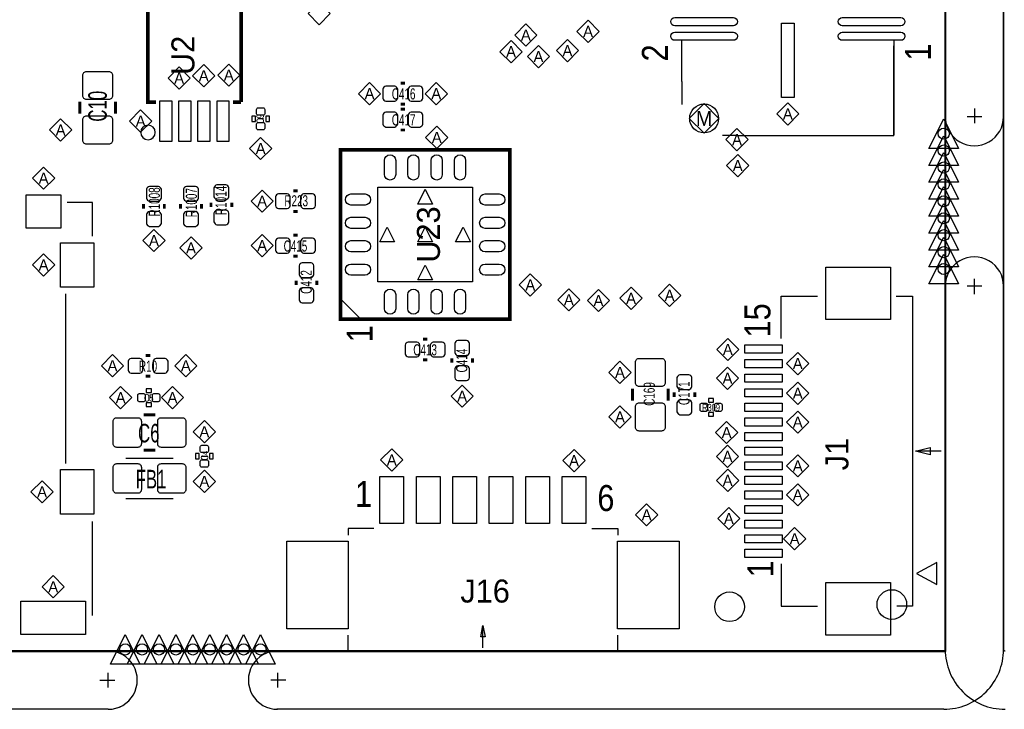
# Model space of a CAD drawing. Extents: x -16 to 404, y -20 to 277.
# Tile 3 of 10: x 25 to 59, y 10 to 34. Entities that reach past the tile are written whole.
import ezdxf
from ezdxf.enums import TextEntityAlignment as Align

# ---------------------------------------------------------------- set-up
doc = ezdxf.new("R2010")
doc.units = 0
for name, color, linetype in [('BG_OUTLINE', 5, 'CONTINUOUS'), ('BG_PANEL', 143, 'CONTINUOUS'), ('MA_NCLEGEND-1-4', 254, 'CONTINUOUS'), ('PG_SILKSCREEN_TOP', 211, 'CONTINUOUS'), ('PIN_BOTTOM', 153, 'CONTINUOUS'), ('PIN_TOP', 5, 'CONTINUOUS'), ('RD_ASSEMBLY_TOP', 80, 'CONTINUOUS')]:
    doc.layers.add(name, color=color, linetype=linetype)

# ---------------------------------------------------------------- blocks, each defined once
blk = doc.blocks.new('FIGURE_DIAMOND')
blk.add_lwpolyline([(-0.5, 0), (0, 0.5), (0.5, 0), (0, -0.5)], close=True)
blk = doc.blocks.new('FIGURE_TRI')
blk.add_lwpolyline([(-0.5, -0.5), (0, 0.5), (0.5, -0.5)], close=True)

msp = doc.modelspace()

# ---------------------------------------------------------------- linework, layer by layer
at = {"layer": 'BG_OUTLINE'}
msp.add_lwpolyline([(11.999976, 56.950102, -0.413524), (12.050014, 56.999886), (55.479188, 56.999886, -0.198561), (55.514494, 56.985408), (56.985408, 55.514494, -0.198561), (56.999886, 55.479188), (56.999886, 12.050014, -0.413524), (56.950102, 11.999976), (12.050014, 11.999976, -0.414378), (11.999976, 12.050014)], format="xyb", close=True, dxfattribs=at)
at = {"layer": 'BG_PANEL'}
for points in [[(12.022328, 11.98118), (57.021476, 11.98118), (57.021476, 55.479188), (55.517542, 56.983122), (12.022328, 56.983122), (12.022328, 11.98118)], [(57.00014, 12.050014), (57.00014, 56.950102)], [(59.000136, 12.050014), (59.000136, 56.950102)], [(57.00014, 55.479188), (57.00014, 12.050014)], [(59.000136, 55.479442), (59.000136, 12.050014)], [(58.000138, 30.58414), (58.000138, 30.07614)], [(58.000138, 30.58414), (58.000138, 30.07614)], [(57.749948, 30.305248), (58.250074, 30.305248)], [(57.749948, 30.305248), (58.250074, 30.305248)], [(58.000067, 24.21825), (58.000067, 24.72625)], [(58.000138, 24.243538), (58.000138, 24.751538)], [(58.000138, 24.243538), (58.000138, 24.751538)], [(58.250257, 24.497396), (57.750131, 24.497396)], [(56.950102, 11.999976), (12.050014, 11.999976)], [(28.298902, 10.750042), (28.298902, 11.249914)], [(28.299156, 10.750042), (28.299156, 11.249914)], [(34.10712, 11.249914), (34.10712, 10.750042)], [(34.10712, 11.249914), (34.10712, 10.750042)], [(28.02001, 10.999978), (28.52801, 10.999978)], [(28.02001, 10.999978), (28.52801, 10.999978)], [(34.386012, 10.999978), (33.878012, 10.999978)], [(34.386012, 10.999978), (33.878012, 10.999978)], [(28.2956, 10.0076), (12.050014, 9.99998)], [(56.950102, 9.99998), (34.0868, 10.0076)]]:
    msp.add_lwpolyline(points, dxfattribs=at)
for points in [[(57.00014, 30.305248, 1.000048), (59.000136, 30.305248)], [(57.00014, 30.305248, 1.000048), (59.000136, 30.305248)], [(59.000065, 24.497396, 1.000016), (57.000069, 24.497396)], [(28.298902, 9.99998, 1.000098), (28.298902, 11.999976)], [(28.299156, 9.99998, 1.000044), (28.299156, 11.999976)], [(34.10712, 11.999976, 1.00012), (34.10712, 9.99998)], [(34.10712, 11.999976, 1.00002), (34.10712, 9.99998)], [(56.950102, 11.999976, 0.414409), (57.00014, 12.050014)], [(56.950102, 9.99998, 0.414218), (59.000136, 12.050014)], [(57.00014, 12.050014, 0.414216), (59.050174, 9.99998)], [(59.000136, 12.050014, 0.414315), (59.050174, 11.999976)]]:
    msp.add_lwpolyline(points, format="xyb", dxfattribs=at)
at = {"layer": 'PG_SILKSCREEN_TOP'}
for points, const_width in [([(29.907001, 34.000001), (29.657002, 34.000001), (29.657002, 30.800002), (29.937001, 30.800002)], 0.13), ([(32.857001, 30.800002), (32.857001, 34.000001), (32.607001, 34.000001)], 0.13), ([(38.3286, 31.4452), (38.481, 31.4452)], 0.1016), ([(27.3304, 30.4038), (27.3304, 30.8102)], 0.1016), ([(28.5496, 30.4038), (28.5496, 30.8102)], 0.1016), ([(32.577001, 30.800002), (32.857001, 30.800002)], 0.13), ([(38.3286, 30.734), (38.481, 30.734)], 0.1016), ([(38.3286, 30.5562), (38.481, 30.5562)], 0.1016), ([(38.3286, 29.845), (38.481, 29.845)], 0.1016), ([(42.066799, 23.363601), (42.066799, 29.163599), (36.266801, 29.163599), (36.266801, 23.363601), (42.066799, 23.363601)], 0.127), ([(34.6456, 27.7622), (34.798, 27.7622)], 0.1016), ([(29.5148, 27.305), (29.5148, 27.1526)], 0.1016), ([(30.226, 27.305), (30.226, 27.1526)], 0.1016), ([(30.7848, 27.1526), (30.7848, 27.305)], 0.1016), ([(31.496, 27.1526), (31.496, 27.305)], 0.1016), ([(31.8262, 27.3558), (31.8262, 27.2034)], 0.1016), ([(32.5374, 27.3558), (32.5374, 27.2034)], 0.1016), ([(34.6456, 27.051), (34.798, 27.051)], 0.1016), ([(34.798, 26.2382), (34.6456, 26.2382)], 0.1016), ([(34.798, 25.527), (34.6456, 25.527)], 0.1016), ([(34.7472, 24.6888), (34.7472, 24.5364)], 0.1016), ([(35.4584, 24.6888), (35.4584, 24.5364)], 0.1016), ([(39.0906, 22.6822), (39.243, 22.6822)], 0.1016), ([(29.7434, 22.1234), (29.591, 22.1234)], 0.1016), ([(39.0906, 21.971), (39.243, 21.971)], 0.1016), ([(40.0812, 22.0218), (40.0812, 21.8694)], 0.1016), ([(40.7924, 22.0218), (40.7924, 21.8694)], 0.1016), ([(29.7434, 21.4122), (29.591, 21.4122)], 0.1016), ([(46.2788, 20.9804), (46.2788, 20.574)], 0.1016), ([(47.498, 20.9804), (47.498, 20.574)], 0.1016), ([(47.7012, 20.701), (47.7012, 20.8534)], 0.1016), ([(48.4124, 20.701), (48.4124, 20.8534)], 0.1016), ([(29.9212, 20.0914), (29.5148, 20.0914)], 0.1016), ([(29.9212, 18.8722), (29.5148, 18.8722)], 0.1016)]:
    msp.add_lwpolyline(points, dxfattribs=dict(at, const_width=const_width))
for points in [[(47.971202, 31.509716), (47.971202, 32.909002), (47.9806, 32.9184)], [(55.245, 29.6672), (55.245, 32.9184)], [(47.971202, 31.509716), (47.971202, 32.728916)], [(49.825402, 29.655516), (55.235602, 29.655516), (55.235602, 32.728916)], [(47.971202, 31.509716), (47.971202, 30.722316)], [(33.6296, 30.226), (33.4264, 30.226)], [(49.825402, 29.655516), (49.368202, 29.655516)], [(27.7622, 26.2128), (27.7622, 27.3558), (26.8986, 27.3558)], [(26.8478, 18.415), (26.8478, 24.2316)], [(51.378104, 22.70252), (51.378104, 24.15032), (52.622704, 24.15032)], [(55.315104, 24.15032), (55.873904, 24.15032), (55.873904, 13.53312), (55.340504, 13.53312)], [(29.6926, 20.7772), (29.6926, 20.574)], [(56.864504, 18.84172), (55.975504, 18.84172), (56.483504, 18.96872), (56.483504, 18.71472), (55.975504, 18.84172)], [(30.5308, 18.5928), (28.9052, 18.5928)], [(31.496, 18.669), (31.6992, 18.669)], [(28.9052, 17.2212), (30.5308, 17.2212)], [(27.7622, 13.208), (27.7622, 16.4338)], [(37.4142, 16.1925), (36.5252, 16.1925), (36.5252, 15.9639)], [(44.8818, 16.1925), (45.7708, 16.1925), (45.7708, 15.9639)], [(51.378104, 14.98092), (51.378104, 13.53312), (52.622704, 13.53312)], [(56.709818, 14.276832), (56.709818, 15.026894), (56.009794, 14.65199), (56.709818, 14.276832)], [(41.148, 12.1031), (41.148, 12.8651), (41.2242, 12.4841), (41.0718, 12.4841), (41.148, 12.8651)], [(36.5252, 12.0015), (36.5252, 12.5349)], [(45.7708, 12.0015), (45.7708, 12.5349)], [(36.5252, 12.0015), (45.7708, 12.0015)]]:
    msp.add_lwpolyline(points, dxfattribs=at)
for points in [[(33.3502, 30.3149), (33.2232, 30.3149), (33.2232, 30.1371), (33.3502, 30.1371)], [(33.8328, 30.3149), (33.7058, 30.3149), (33.7058, 30.1371), (33.8328, 30.1371)], [(36.966799, 23.363601), (36.266801, 24.063599), (36.266801, 23.363601)], [(29.6037, 20.9804), (29.6037, 20.8534), (29.7815, 20.8534), (29.7815, 20.9804)], [(48.8823, 20.6502), (48.8823, 20.5232), (49.0601, 20.5232), (49.0601, 20.6502)], [(29.6037, 20.4978), (29.6037, 20.3708), (29.7815, 20.3708), (29.7815, 20.4978)], [(48.8823, 20.1676), (48.8823, 20.0406), (49.0601, 20.0406), (49.0601, 20.1676)], [(31.2928, 18.5801), (31.4198, 18.5801), (31.4198, 18.7579), (31.2928, 18.7579)], [(31.7754, 18.5801), (31.9024, 18.5801), (31.9024, 18.7579), (31.7754, 18.7579)]]:
    msp.add_lwpolyline(points, close=True, dxfattribs=at)
msp.add_lwpolyline([(29.917001, 29.760001, 1), (29.417001, 29.760001, 1)], format="xyb", close=True, dxfattribs=at)
at = {"layer": 'PIN_BOTTOM'}
for centre, radius in [((48.733202, 30.239716), 0.4953), ((56.950102, 29.721302), 0.1905), ((56.950102, 29.141166), 0.1905), ((56.950102, 28.561284), 0.1905), ((56.950102, 27.981148), 0.1905), ((56.950102, 27.401266), 0.1905), ((56.950102, 26.82113), 0.1905), ((56.950102, 26.241248), 0.1905), ((56.950102, 25.661112), 0.1905), ((56.950102, 25.08123), 0.1905), ((55.1688, 13.589), 0.508), ((28.883102, 12.050014), 0.1905), ((29.462984, 12.050014), 0.1905), ((30.04312, 12.050014), 0.1905), ((30.623002, 12.050014), 0.1905), ((31.202884, 12.050014), 0.1905), ((31.78302, 12.050014), 0.1905), ((32.362902, 12.050014), 0.1905), ((32.943038, 12.050014), 0.1905), ((33.52292, 12.050014), 0.1905)]:
    msp.add_circle(centre, radius, dxfattribs=at)
at = {"layer": 'PIN_TOP'}
for points in [[(47.730103, 33.696516), (49.736703, 33.696516, -1), (49.736703, 33.417116), (47.730103, 33.417116, -1)], [(53.470101, 33.696516), (55.476701, 33.696516, -1), (55.476701, 33.417116), (53.470101, 33.417116, -1)], [(47.730103, 33.196515), (49.736703, 33.196515, -1), (49.736703, 32.917115), (47.730103, 32.917115, -1)], [(53.470101, 33.196515), (55.476701, 33.196515, -1), (55.476701, 32.917115), (53.470101, 32.917115, -1)], [(27.559, 31.8516), (28.321, 31.8516, -0.414214), (28.448, 31.7246), (28.448, 31.0134, -0.414214), (28.321, 30.8864), (27.559, 30.8864, -0.414214), (27.432, 31.0134), (27.432, 31.7246, -0.414214)], [(37.8206, 30.8356), (38.1254, 30.8356, 0.294587), (38.227, 30.9372), (38.227, 31.242, 0.294587), (38.1254, 31.3436), (37.8206, 31.3436, 0.294587), (37.719, 31.242), (37.719, 30.9372, 0.294587)], [(38.6842, 30.8356), (38.989, 30.8356, 0.294587), (39.0906, 30.9372), (39.0906, 31.242, 0.294587), (38.989, 31.3436), (38.6842, 31.3436, 0.294587), (38.5826, 31.242), (38.5826, 30.9372, 0.294587)], [(33.6169, 30.602936, -0.414214), (33.6677, 30.552136), (33.6677, 30.399736, -0.414214), (33.6169, 30.348936), (33.4391, 30.348936, -0.414214), (33.3883, 30.399736), (33.3883, 30.552136, -0.414214), (33.4391, 30.602936)], [(37.8206, 29.9466), (38.1254, 29.9466, 0.294587), (38.227, 30.0482), (38.227, 30.353, 0.294587), (38.1254, 30.4546), (37.8206, 30.4546, 0.294587), (37.719, 30.353), (37.719, 30.0482, 0.294587)], [(38.6842, 29.9466), (38.989, 29.9466, 0.294587), (39.0906, 30.0482), (39.0906, 30.353, 0.294587), (38.989, 30.4546), (38.6842, 30.4546, 0.294587), (38.5826, 30.353), (38.5826, 30.0482, 0.294587)], [(27.559, 30.3276), (28.321, 30.3276, -0.414214), (28.448, 30.2006), (28.448, 29.4894, -0.414214), (28.321, 29.3624), (27.559, 29.3624, -0.414214), (27.432, 29.4894), (27.432, 30.2006, -0.414214)], [(33.6169, 30.103064, -0.414214), (33.6677, 30.052264), (33.6677, 29.899864, -0.414214), (33.6169, 29.849064), (33.4391, 29.849064, -0.414214), (33.3883, 29.899864), (33.3883, 30.052264, -0.414214), (33.4391, 30.103064)], [(37.7763, 28.3223), (37.7763, 28.8049, -1), (38.1573, 28.8049), (38.1573, 28.3223, -1)], [(38.576301, 28.3223), (38.576301, 28.8049, -1), (38.957301, 28.8049), (38.957301, 28.3223, -1)], [(39.376299, 28.3223), (39.376299, 28.8049, -1), (39.757299, 28.8049), (39.757299, 28.3223, -1)], [(40.1763, 28.3223), (40.1763, 28.8049, -1), (40.5573, 28.8049), (40.5573, 28.3223, -1)], [(29.6164, 27.813), (29.6164, 27.5082, 0.294587), (29.718, 27.4066), (30.0228, 27.4066, 0.294587), (30.1244, 27.5082), (30.1244, 27.813, 0.294587), (30.0228, 27.9146), (29.718, 27.9146, 0.294587)], [(31.3944, 27.5082), (31.3944, 27.813, 0.294587), (31.2928, 27.9146), (30.988, 27.9146, 0.294587), (30.8864, 27.813), (30.8864, 27.5082, 0.294587), (30.988, 27.4066), (31.2928, 27.4066, 0.294587)], [(31.9278, 27.8638), (31.9278, 27.559, 0.294587), (32.0294, 27.4574), (32.3342, 27.4574, 0.294587), (32.4358, 27.559), (32.4358, 27.8638, 0.294587), (32.3342, 27.9654), (32.0294, 27.9654, 0.294587)], [(34.1376, 27.1526), (34.4424, 27.1526, 0.294587), (34.544, 27.2542), (34.544, 27.559, 0.294587), (34.4424, 27.6606), (34.1376, 27.6606, 0.294587), (34.036, 27.559), (34.036, 27.2542, 0.294587)], [(35.0012, 27.1526), (35.306, 27.1526, 0.294587), (35.4076, 27.2542), (35.4076, 27.559, 0.294587), (35.306, 27.6606), (35.0012, 27.6606, 0.294587), (34.8996, 27.559), (34.8996, 27.2542, 0.294587)], [(37.1081, 27.2731), (36.6255, 27.2731, -1), (36.6255, 27.6541), (37.1081, 27.6541, -1)], [(41.7081, 27.2731), (41.2255, 27.2731, -1), (41.2255, 27.6541), (41.7081, 27.6541, -1)], [(29.6164, 26.9494), (29.6164, 26.6446, 0.294587), (29.718, 26.543), (30.0228, 26.543, 0.294587), (30.1244, 26.6446), (30.1244, 26.9494, 0.294587), (30.0228, 27.051), (29.718, 27.051, 0.294587)], [(31.3944, 26.6446), (31.3944, 26.9494, 0.294587), (31.2928, 27.051), (30.988, 27.051, 0.294587), (30.8864, 26.9494), (30.8864, 26.6446, 0.294587), (30.988, 26.543), (31.2928, 26.543, 0.294587)], [(31.9278, 27.0002), (31.9278, 26.6954, 0.294587), (32.0294, 26.5938), (32.3342, 26.5938, 0.294587), (32.4358, 26.6954), (32.4358, 27.0002, 0.294587), (32.3342, 27.1018), (32.0294, 27.1018, 0.294587)], [(37.1081, 26.473099), (36.6255, 26.473099, -1), (36.6255, 26.854099), (37.1081, 26.854099, -1)], [(41.7081, 26.473099), (41.2255, 26.473099, -1), (41.2255, 26.854099), (41.7081, 26.854099, -1)], [(34.4424, 26.1366), (34.1376, 26.1366, 0.294587), (34.036, 26.035), (34.036, 25.7302, 0.294587), (34.1376, 25.6286), (34.4424, 25.6286, 0.294587), (34.544, 25.7302), (34.544, 26.035, 0.294587)], [(35.306, 26.1366), (35.0012, 26.1366, 0.294587), (34.8996, 26.035), (34.8996, 25.7302, 0.294587), (35.0012, 25.6286), (35.306, 25.6286, 0.294587), (35.4076, 25.7302), (35.4076, 26.035, 0.294587)], [(37.1081, 25.673101), (36.6255, 25.673101, -1), (36.6255, 26.054101), (37.1081, 26.054101, -1)], [(41.7081, 25.673101), (41.2255, 25.673101, -1), (41.2255, 26.054101), (41.7081, 26.054101, -1)], [(34.8488, 25.1968), (34.8488, 24.892, 0.294587), (34.9504, 24.7904), (35.2552, 24.7904, 0.294587), (35.3568, 24.892), (35.3568, 25.1968, 0.294587), (35.2552, 25.2984), (34.9504, 25.2984, 0.294587)], [(37.1081, 24.8731), (36.6255, 24.8731, -1), (36.6255, 25.2541), (37.1081, 25.2541, -1)], [(41.7081, 24.8731), (41.2255, 24.8731, -1), (41.2255, 25.2541), (41.7081, 25.2541, -1)], [(34.8488, 24.3332), (34.8488, 24.0284, 0.294587), (34.9504, 23.9268), (35.2552, 23.9268, 0.294587), (35.3568, 24.0284), (35.3568, 24.3332, 0.294587), (35.2552, 24.4348), (34.9504, 24.4348, 0.294587)], [(37.7763, 23.7223), (37.7763, 24.2049, -1), (38.1573, 24.2049), (38.1573, 23.7223, -1)], [(38.576301, 23.7223), (38.576301, 24.2049, -1), (38.957301, 24.2049), (38.957301, 23.7223, -1)], [(39.376299, 23.7223), (39.376299, 24.2049, -1), (39.757299, 24.2049), (39.757299, 23.7223, -1)], [(40.1763, 23.7223), (40.1763, 24.2049, -1), (40.5573, 24.2049), (40.5573, 23.7223, -1)], [(40.1828, 22.5298), (40.1828, 22.225, 0.294587), (40.2844, 22.1234), (40.5892, 22.1234, 0.294587), (40.6908, 22.225), (40.6908, 22.5298, 0.294587), (40.5892, 22.6314), (40.2844, 22.6314, 0.294587)], [(38.5826, 22.0726), (38.8874, 22.0726, 0.294587), (38.989, 22.1742), (38.989, 22.479, 0.294587), (38.8874, 22.5806), (38.5826, 22.5806, 0.294587), (38.481, 22.479), (38.481, 22.1742, 0.294587)], [(39.4462, 22.0726), (39.751, 22.0726, 0.294587), (39.8526, 22.1742), (39.8526, 22.479, 0.294587), (39.751, 22.5806), (39.4462, 22.5806, 0.294587), (39.3446, 22.479), (39.3446, 22.1742, 0.294587)], [(29.3878, 22.0218), (29.083, 22.0218, 0.294587), (28.9814, 21.9202), (28.9814, 21.6154, 0.294587), (29.083, 21.5138), (29.3878, 21.5138, 0.294587), (29.4894, 21.6154), (29.4894, 21.9202, 0.294587)], [(30.2514, 22.0218), (29.9466, 22.0218, 0.294587), (29.845, 21.9202), (29.845, 21.6154, 0.294587), (29.9466, 21.5138), (30.2514, 21.5138, 0.294587), (30.353, 21.6154), (30.353, 21.9202, 0.294587)], [(47.2694, 21.0566), (46.5074, 21.0566, -0.414214), (46.3804, 21.1836), (46.3804, 21.8948, -0.414214), (46.5074, 22.0218), (47.2694, 22.0218, -0.414214), (47.3964, 21.8948), (47.3964, 21.1836, -0.414214)], [(40.1828, 21.6662), (40.1828, 21.3614, 0.294587), (40.2844, 21.2598), (40.5892, 21.2598, 0.294587), (40.6908, 21.3614), (40.6908, 21.6662, 0.294587), (40.5892, 21.7678), (40.2844, 21.7678, 0.294587)], [(48.3108, 21.0566), (48.3108, 21.3614, 0.294587), (48.2092, 21.463), (47.9044, 21.463, 0.294587), (47.8028, 21.3614), (47.8028, 21.0566, 0.294587), (47.9044, 20.955), (48.2092, 20.955, 0.294587)], [(29.315664, 20.7645, -0.414214), (29.366464, 20.8153), (29.518864, 20.8153, -0.414214), (29.569664, 20.7645), (29.569664, 20.5867, -0.414214), (29.518864, 20.5359), (29.366464, 20.5359, -0.414214), (29.315664, 20.5867)], [(29.815536, 20.7645, -0.414214), (29.866336, 20.8153), (30.018736, 20.8153, -0.414214), (30.069536, 20.7645), (30.069536, 20.5867, -0.414214), (30.018736, 20.5359), (29.866336, 20.5359, -0.414214), (29.815536, 20.5867)], [(48.3108, 20.193), (48.3108, 20.4978, 0.294587), (48.2092, 20.5994), (47.9044, 20.5994, 0.294587), (47.8028, 20.4978), (47.8028, 20.193, 0.294587), (47.9044, 20.0914), (48.2092, 20.0914, 0.294587)], [(47.2694, 19.5326), (46.5074, 19.5326, -0.414214), (46.3804, 19.6596), (46.3804, 20.3708, -0.414214), (46.5074, 20.4978), (47.2694, 20.4978, -0.414214), (47.3964, 20.3708), (47.3964, 19.6596, -0.414214)], [(48.594264, 20.4343, -0.414214), (48.645064, 20.4851), (48.797464, 20.4851, -0.414214), (48.848264, 20.4343), (48.848264, 20.2565, -0.414214), (48.797464, 20.2057), (48.645064, 20.2057, -0.414214), (48.594264, 20.2565)], [(49.094136, 20.4343, -0.414214), (49.144936, 20.4851), (49.297336, 20.4851, -0.414214), (49.348136, 20.4343), (49.348136, 20.2565, -0.414214), (49.297336, 20.2057), (49.144936, 20.2057, -0.414214), (49.094136, 20.2565)], [(28.4734, 19.1008), (28.4734, 19.8628, -0.414214), (28.6004, 19.9898), (29.3116, 19.9898, -0.414214), (29.4386, 19.8628), (29.4386, 19.1008, -0.414214), (29.3116, 18.9738), (28.6004, 18.9738, -0.414214)], [(29.9974, 19.1008), (29.9974, 19.8628, -0.414214), (30.1244, 19.9898), (30.8356, 19.9898, -0.414214), (30.9626, 19.8628), (30.9626, 19.1008, -0.414214), (30.8356, 18.9738), (30.1244, 18.9738, -0.414214)], [(31.5087, 18.791936, -0.414214), (31.4579, 18.842736), (31.4579, 18.995136, -0.414214), (31.5087, 19.045936), (31.6865, 19.045936, -0.414214), (31.7373, 18.995136), (31.7373, 18.842736, -0.414214), (31.6865, 18.791936)], [(28.4734, 17.526), (28.4734, 18.288, -0.414214), (28.6004, 18.415), (29.3116, 18.415, -0.414214), (29.4386, 18.288), (29.4386, 17.526, -0.414214), (29.3116, 17.399), (28.6004, 17.399, -0.414214)], [(29.9974, 17.526), (29.9974, 18.288, -0.414214), (30.1244, 18.415), (30.8356, 18.415, -0.414214), (30.9626, 18.288), (30.9626, 17.526, -0.414214), (30.8356, 17.399), (30.1244, 17.399, -0.414214)], [(31.5087, 18.292064, -0.414214), (31.4579, 18.342864), (31.4579, 18.495264, -0.414214), (31.5087, 18.546064), (31.6865, 18.546064, -0.414214), (31.7373, 18.495264), (31.7373, 18.342864, -0.414214), (31.6865, 18.292064)]]:
    msp.add_lwpolyline(points, format="xyb", close=True, dxfattribs=at)
for points in [[(51.387502, 33.503616), (51.819302, 33.503616), (51.819302, 30.963616), (51.387502, 30.963616)], [(30.480201, 29.451501), (30.073801, 29.451501), (30.073801, 30.848501), (30.480201, 30.848501)], [(31.130202, 29.451501), (30.723802, 29.451501), (30.723802, 30.848501), (31.130202, 30.848501)], [(31.780201, 29.451501), (31.373801, 29.451501), (31.373801, 30.848501), (31.780201, 30.848501)], [(32.440202, 29.451501), (32.033802, 29.451501), (32.033802, 30.848501), (32.440202, 30.848501)], [(40.791801, 24.638599), (37.541799, 24.638599), (37.541799, 27.888601), (40.791801, 27.888601)], [(26.6827, 26.4795), (25.4889, 26.4795), (25.4889, 27.6225), (26.6827, 27.6225)], [(27.813, 24.4602), (26.67, 24.4602), (26.67, 25.9842), (27.813, 25.9842)], [(55.119524, 23.34768), (52.909724, 23.34768), (52.909724, 25.15108), (55.119524, 25.15108)], [(51.403504, 22.20214), (50.133504, 22.20214), (50.133504, 22.48154), (51.403504, 22.48154)], [(51.403504, 21.702014), (50.133504, 21.702014), (50.133504, 21.981414), (51.403504, 21.981414)], [(51.403504, 21.202142), (50.133504, 21.202142), (50.133504, 21.481542), (51.403504, 21.481542)], [(51.403504, 20.702016), (50.133504, 20.702016), (50.133504, 20.981416), (51.403504, 20.981416)], [(51.403504, 20.202144), (50.133504, 20.202144), (50.133504, 20.481544), (51.403504, 20.481544)], [(51.403504, 19.702018), (50.133504, 19.702018), (50.133504, 19.981418), (51.403504, 19.981418)], [(51.403504, 19.202146), (50.133504, 19.202146), (50.133504, 19.481546), (51.403504, 19.481546)], [(51.403504, 18.70202), (50.133504, 18.70202), (50.133504, 18.98142), (51.403504, 18.98142)], [(51.403504, 18.201894), (50.133504, 18.201894), (50.133504, 18.481294), (51.403504, 18.481294)], [(27.813, 16.6878), (26.67, 16.6878), (26.67, 18.2118), (27.813, 18.2118)], [(37.616613, 16.3703), (37.616613, 17.9705), (38.429413, 17.9705), (38.429413, 16.3703)], [(38.866597, 16.3703), (38.866597, 17.9705), (39.679397, 17.9705), (39.679397, 16.3703)], [(40.116608, 16.3703), (40.116608, 17.9705), (40.929408, 17.9705), (40.929408, 16.3703)], [(41.366592, 16.3703), (41.366592, 17.9705), (42.179392, 17.9705), (42.179392, 16.3703)], [(42.616603, 16.3703), (42.616603, 17.9705), (43.429403, 17.9705), (43.429403, 16.3703)], [(43.866587, 16.3703), (43.866587, 17.9705), (44.679387, 17.9705), (44.679387, 16.3703)], [(51.403504, 17.702022), (50.133504, 17.702022), (50.133504, 17.981422), (51.403504, 17.981422)], [(51.403504, 17.201896), (50.133504, 17.201896), (50.133504, 17.481296), (51.403504, 17.481296)], [(51.403504, 16.702024), (50.133504, 16.702024), (50.133504, 16.981424), (51.403504, 16.981424)], [(51.403504, 16.201898), (50.133504, 16.201898), (50.133504, 16.481298), (51.403504, 16.481298)], [(51.403504, 15.702026), (50.133504, 15.702026), (50.133504, 15.981426), (51.403504, 15.981426)], [(34.423909, 12.756693), (34.423909, 15.753893), (36.532109, 15.753893), (36.532109, 12.756693)], [(45.763891, 12.756693), (45.763891, 15.753893), (47.872091, 15.753893), (47.872091, 12.756693)], [(51.403504, 15.2019), (50.133504, 15.2019), (50.133504, 15.4813), (51.403504, 15.4813)], [(55.118762, 12.53998), (52.908962, 12.53998), (52.908962, 14.34338), (55.118762, 14.34338)], [(27.5209, 12.563348), (25.3111, 12.563348), (25.3111, 13.706348), (27.5209, 13.706348)]]:
    msp.add_lwpolyline(points, close=True, dxfattribs=at)
for centre, radius in [((48.733202, 30.239716), 0.4953), ((56.950102, 29.721302), 0.1905), ((56.950102, 29.141166), 0.1905), ((56.950102, 28.561284), 0.1905), ((56.950102, 27.981148), 0.1905), ((56.950102, 27.401266), 0.1905), ((56.950102, 26.82113), 0.1905), ((56.950102, 26.241248), 0.1905), ((56.950102, 25.661112), 0.1905), ((56.950102, 25.08123), 0.1905), ((49.6062, 13.5128), 0.508), ((28.883102, 12.050014), 0.1905), ((29.462984, 12.050014), 0.1905), ((30.04312, 12.050014), 0.1905), ((30.623002, 12.050014), 0.1905), ((31.202884, 12.050014), 0.1905), ((31.78302, 12.050014), 0.1905), ((32.362902, 12.050014), 0.1905), ((32.943038, 12.050014), 0.1905), ((33.52292, 12.050014), 0.1905)]:
    msp.add_circle(centre, radius, dxfattribs=at)

# ---------------------------------------------------------------- block references
at = {"layer": 'MA_NCLEGEND-1-4'}
for name, p, xscale, yscale in [('FIGURE_DIAMOND', (35.5346, 33.8328), 0.762, 0.762), ('FIGURE_DIAMOND', (42.6212, 33.0962), 0.762, 0.762), ('FIGURE_DIAMOND', (44.7548, 33.2232), 0.762, 0.762), ('FIGURE_DIAMOND', (42.113101, 32.528325), 0.762, 0.762), ('FIGURE_DIAMOND', (44.047092, 32.5628), 0.762, 0.762), ('FIGURE_DIAMOND', (43.053, 32.3596), 0.762, 0.762), ('FIGURE_DIAMOND', (31.577001, 31.704001), 0.762, 0.762), ('FIGURE_DIAMOND', (32.4358, 31.7246), 0.762, 0.762), ('FIGURE_DIAMOND', (30.734, 31.623), 0.762, 0.762), ('FIGURE_DIAMOND', (37.2618, 31.0896), 0.762, 0.762), ('FIGURE_DIAMOND', (39.5478, 31.0896), 0.762, 0.762), ('FIGURE_DIAMOND', (48.733202, 30.239716), 1.016, 1.016), ('FIGURE_DIAMOND', (51.603402, 30.394402), 0.762, 0.762), ('FIGURE_DIAMOND', (29.412999, 30.150001), 0.762, 0.762), ('FIGURE_DIAMOND', (26.67, 29.845), 0.762, 0.762), ('FIGURE_TRI', (56.950102, 29.721302), 1.016, 1.016), ('FIGURE_DIAMOND', (39.566799, 29.591), 0.762, 0.762), ('FIGURE_DIAMOND', (49.8602, 29.5148), 0.762, 0.762), ('FIGURE_DIAMOND', (33.528, 29.21), 0.762, 0.762), ('FIGURE_TRI', (56.950102, 29.141166), 1.016, 1.016), ('FIGURE_TRI', (56.950102, 28.561284), 1.016, 1.016), ('FIGURE_DIAMOND', (49.8856, 28.6258), 0.762, 0.762), ('FIGURE_DIAMOND', (26.0858, 28.194), 0.762, 0.762), ('FIGURE_TRI', (56.950102, 27.981148), 1.016, 1.016), ('FIGURE_DIAMOND', (33.5788, 27.4066), 0.762, 0.762), ('FIGURE_TRI', (39.1668, 27.5636), 0.508, 0.508), ('FIGURE_TRI', (56.950102, 27.401266), 1.016, 1.016), ('FIGURE_TRI', (56.950102, 26.82113), 1.016, 1.016), ('FIGURE_TRI', (56.950102, 26.241248), 1.016, 1.016), ('FIGURE_DIAMOND', (29.8704, 26.0604), 0.762, 0.762), ('FIGURE_TRI', (37.8668, 26.2636), 0.508, 0.508), ('FIGURE_TRI', (39.1668, 26.2636), 0.508, 0.508), ('FIGURE_TRI', (40.4668, 26.2636), 0.508, 0.508), ('FIGURE_DIAMOND', (31.1404, 25.8064), 0.762, 0.762), ('FIGURE_DIAMOND', (33.5788, 25.8826), 0.762, 0.762), ('FIGURE_TRI', (56.950102, 25.661112), 1.016, 1.016), ('FIGURE_DIAMOND', (26.0858, 25.2222), 0.762, 0.762), ('FIGURE_TRI', (56.950102, 25.08123), 1.016, 1.016), ('FIGURE_TRI', (39.1668, 24.9636), 0.508, 0.508), ('FIGURE_DIAMOND', (42.7736, 24.5364), 0.762, 0.762), ('FIGURE_DIAMOND', (44.0944, 24.0284), 0.762, 0.762), ('FIGURE_DIAMOND', (45.1104, 24.003), 0.762, 0.762), ('FIGURE_DIAMOND', (46.228, 24.0792), 0.762, 0.762), ('FIGURE_DIAMOND', (47.5488, 24.1808), 0.762, 0.762), ('FIGURE_DIAMOND', (49.54524, 22.3266), 0.762, 0.762), ('FIGURE_DIAMOND', (28.448, 21.7678), 0.762, 0.762), ('FIGURE_DIAMOND', (30.9626, 21.7678), 0.762, 0.762), ('FIGURE_DIAMOND', (51.943, 21.844), 0.762, 0.762), ('FIGURE_DIAMOND', (45.847, 21.5392), 0.762, 0.762), ('FIGURE_DIAMOND', (49.535842, 21.341842), 0.762, 0.762), ('FIGURE_DIAMOND', (28.7274, 20.6756), 0.762, 0.762), ('FIGURE_DIAMOND', (30.5054, 20.6756), 0.762, 0.762), ('FIGURE_DIAMOND', (40.4368, 20.7264), 0.762, 0.762), ('FIGURE_DIAMOND', (51.943, 20.828), 0.762, 0.762), ('FIGURE_DIAMOND', (45.847, 20.0152), 0.762, 0.762), ('FIGURE_DIAMOND', (51.943, 19.8374), 0.762, 0.762), ('FIGURE_DIAMOND', (31.5976, 19.5072), 0.762, 0.762), ('FIGURE_DIAMOND', (49.5046, 19.4818), 0.762, 0.762), ('FIGURE_DIAMOND', (38.023013, 18.541213), 0.762, 0.762), ('FIGURE_DIAMOND', (49.53508, 18.66392), 0.762, 0.762), ('FIGURE_DIAMOND', (44.272987, 18.517387), 0.762, 0.762), ('FIGURE_DIAMOND', (51.943, 18.3388), 0.762, 0.762), ('FIGURE_DIAMOND', (31.5976, 17.8054), 0.762, 0.762), ('FIGURE_DIAMOND', (49.540922, 17.841722), 0.762, 0.762), ('FIGURE_DIAMOND', (26.035, 17.4498), 0.762, 0.762), ('FIGURE_DIAMOND', (51.943, 17.3482), 0.762, 0.762), ('FIGURE_DIAMOND', (46.7614, 16.6624), 0.762, 0.762), ('FIGURE_DIAMOND', (49.5808, 16.5354), 0.762, 0.762), ('FIGURE_DIAMOND', (51.835304, 15.841726), 0.762, 0.762), ('FIGURE_DIAMOND', (26.416, 14.1986), 0.762, 0.762), ('FIGURE_TRI', (28.883102, 12.050014), 1.016, 1.016), ('FIGURE_TRI', (29.462984, 12.050014), 1.016, 1.016), ('FIGURE_TRI', (30.04312, 12.050014), 1.016, 1.016), ('FIGURE_TRI', (30.623002, 12.050014), 1.016, 1.016), ('FIGURE_TRI', (31.202884, 12.050014), 1.016, 1.016), ('FIGURE_TRI', (31.78302, 12.050014), 1.016, 1.016), ('FIGURE_TRI', (32.362902, 12.050014), 1.016, 1.016), ('FIGURE_TRI', (32.943038, 12.050014), 1.016, 1.016), ('FIGURE_TRI', (33.52292, 12.050014), 1.016, 1.016)]:
    msp.add_blockref(name, p, dxfattribs=dict(at, xscale=xscale, yscale=yscale))

# ---------------------------------------------------------------- texts
for s, height, p in [('A', 0.381, (42.6212, 33.0962)), ('A', 0.381, (44.7548, 33.2232)), ('A', 0.381, (44.047092, 32.5628)), ('A', 0.381, (42.113101, 32.528325)), ('A', 0.381, (43.053, 32.3596)), ('A', 0.381, (30.734, 31.623)), ('A', 0.381, (31.577001, 31.704001)), ('A', 0.381, (32.4358, 31.7246)), ('A', 0.381, (37.2618, 31.0896)), ('A', 0.381, (39.5478, 31.0896)), ('M', 0.508, (48.733202, 30.239716)), ('A', 0.381, (51.603402, 30.394402)), ('A', 0.381, (29.412999, 30.150001)), ('A', 0.381, (26.67, 29.845)), ('A', 0.381, (39.566799, 29.591)), ('A', 0.381, (33.528, 29.21)), ('A', 0.381, (49.8602, 29.5148)), ('A', 0.381, (49.8856, 28.6258)), ('A', 0.381, (26.0858, 28.194)), ('A', 0.381, (33.5788, 27.4066)), ('A', 0.381, (29.8704, 26.0604)), ('A', 0.381, (31.1404, 25.8064)), ('A', 0.381, (33.5788, 25.8826)), ('A', 0.381, (26.0858, 25.2222)), ('A', 0.381, (42.7736, 24.5364)), ('A', 0.381, (47.5488, 24.1808)), ('A', 0.381, (44.0944, 24.0284)), ('A', 0.381, (45.1104, 24.003)), ('A', 0.381, (46.228, 24.0792)), ('A', 0.381, (49.54524, 22.3266)), ('A', 0.381, (28.448, 21.7678)), ('A', 0.381, (30.9626, 21.7678)), ('A', 0.381, (51.943, 21.844)), ('A', 0.381, (45.847, 21.5392)), ('A', 0.381, (49.535842, 21.341842)), ('A', 0.381, (51.943, 20.828)), ('A', 0.381, (28.7274, 20.6756)), ('A', 0.381, (30.5054, 20.6756)), ('A', 0.381, (40.4368, 20.7264)), ('A', 0.381, (45.847, 20.0152)), ('A', 0.381, (51.943, 19.8374)), ('A', 0.381, (31.5976, 19.5072)), ('A', 0.381, (49.5046, 19.4818)), ('A', 0.381, (38.023013, 18.541213)), ('A', 0.381, (44.272987, 18.517387)), ('A', 0.381, (49.53508, 18.66392)), ('A', 0.381, (51.943, 18.3388)), ('A', 0.381, (31.5976, 17.8054)), ('A', 0.381, (49.540922, 17.841722)), ('A', 0.381, (26.035, 17.4498)), ('A', 0.381, (51.943, 17.3482)), ('A', 0.381, (46.7614, 16.6624)), ('A', 0.381, (49.5808, 16.5354)), ('A', 0.381, (51.835304, 15.841726)), ('A', 0.381, (26.416, 14.1986))]:
    msp.add_text(s, height=height, dxfattribs=at).set_placement(p, align=Align.MIDDLE_CENTER)
at = {"layer": 'PG_SILKSCREEN_TOP', "width": 0.885714}
for s, p in [('2', (47.489534, 32.4866)), ('1', (56.506534, 32.512)), ('15', (51.005486, 23.322788)), ('1', (37.366801, 22.863599)), ('1', (51.107086, 14.809978))]:
    msp.add_text(s, height=0.889, rotation=90, dxfattribs=at).set_placement(p, align=Align.CENTER)
for s, p in [('1', (37.0586, 16.933291)), ('6', (45.3644, 16.793591))]:
    msp.add_text(s, height=0.889, dxfattribs=at).set_placement(p, align=Align.CENTER)
at = {"layer": 'RD_ASSEMBLY_TOP'}
for s, p in [('U2', (31.257001, 32.400001)), ('U23', (39.6748, 26.2636)), ('J1', (53.681122, 18.74012))]:
    msp.add_text(s, height=0.7874, rotation=90, dxfattribs=at).set_placement(p, align=Align.CENTER)
for s, height, width, p in [('C10', 0.635, 0.68, (28.253266, 30.6578)), ('C9', 0.254, 0.6, (33.638068, 30.226)), ('R1008', 0.381, 0.666667, (30.0736, 27.3812)), ('R1007', 0.381, 0.666667, (31.3436, 27.3558)), ('R1014', 0.381, 0.666667, (32.3596, 27.432)), ('C412', 0.381, 0.666667, (35.2806, 24.638)), ('C414', 0.381, 0.666667, (40.6146, 21.9456)), ('C169', 0.381, 0.666667, (47.0408, 20.8026)), ('C171', 0.381, 0.666667, (48.2346, 20.828)), ('C4', 0.254, 0.6, (31.733068, 18.6944))]:
    msp.add_text(s, height=height, rotation=90, dxfattribs=dict(at, width=width)).set_placement(p, align=Align.CENTER)
for s, height, width, p in [('C416', 0.381, 0.666667, (38.4302, 30.89148)), ('C417', 0.381, 0.666667, (38.4302, 30.00248)), ('R223', 0.381, 0.666667, (34.7472, 27.2288)), ('C415', 0.381, 0.666667, (34.7218, 25.6794)), ('C413', 0.381, 0.666667, (39.1668, 22.1234)), ('R10', 0.381, 0.666667, (29.6672, 21.5646)), ('C5', 0.254, 0.6, (29.6926, 20.540134)), ('R309', 0.254, 0.6, (48.9712, 20.209934)), ('C6', 0.635, 0.68, (29.6926, 19.143134)), ('FB1', 0.635, 0.68, (29.7688, 17.568334))]:
    msp.add_text(s, height=height, dxfattribs=dict(at, width=width)).set_placement(p, align=Align.CENTER)
msp.add_text('J16', height=0.7874, dxfattribs=at).set_placement((41.2242, 13.656734), align=Align.CENTER)

doc.saveas('drawing.dxf')
